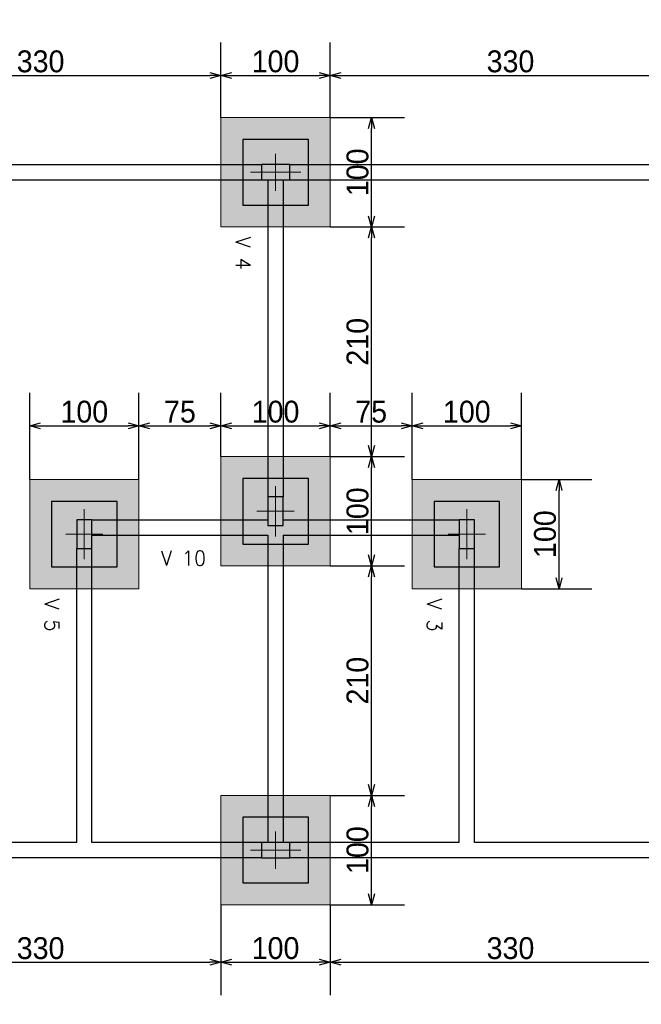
# Model space of a CAD drawing. Header units: millimetres. Extents: x -24 to 384, y -54 to 92.
# Tile 43 of 75: x 156.97 to 162.66, y 75.63 to 84.64. Entities that reach past the tile are written whole.
import ezdxf
from ezdxf.enums import TextEntityAlignment as Align

# ---------------------------------------------------------------- set-up
doc = ezdxf.new("R2010")
doc.units = ezdxf.units.MM
doc.layers.add('BL_CONTORNO', color=6, linetype='Continuous', lineweight=9)
doc.layers.add('PILAR_EIXOS', color=1, linetype='Continuous', lineweight=0)
doc.styles.add('CYPETXT', font='romans', dxfattribs={"height": 0.2})
doc.styles.add('GULIM', font='Gulim.ttf')
doc.dimstyles.new('GULIM-100', dxfattribs={"dimtxt": 0.2, "dimasz": 0.1, "dimexe": 0.3, "dimexo": 0, "dimgap": 0.025, "dimtad": 1, "dimdec": 1, "dimlfac": 100, "dimzin": 12, "dimdsep": 46, "dimtxsty": 'GULIM', "dimblk": 'OPEN30', "dimcen": 0, "dimclrd": 152, "dimclre": 152, "dimclrt": 152, "dimaunit": 1, "dimadec": 0, "dimazin": 0, "dimtfac": 1.875, "dimtdec": 1, "dimtmove": 2, "dimatfit": 3, "dimldrblk": 'OPEN30', "dimfxl": 0, "dimtolj": 1, "dimtzin": 12, "dimlwd": -1, "dimarcsym": 0})

# ---------------------------------------------------------------- blocks, each defined once
blk = doc.blocks.new('EIXOS_DO_PILAR')
at = {"layer": 'PILAR_EIXOS'}
for p, q in [((0, -0.5), (0, 0.5)), ((-0.5, 0), (0.5, 0))]:
    blk.add_line(p, q, dxfattribs=at)
blk = doc.blocks.new('_Open30')
at = {"color": 0, "linetype": 'ByBlock', "lineweight": -2}
for p, q in [((-1, 0.268), (0, 0)), ((0, 0), (-1, -0.268)), ((0, 0), (-1, 0))]:
    blk.add_line(p, q, dxfattribs=at)
blk = doc.blocks.new('*D213')
at = {"color": 152, "lineweight": -2, "transparency": 16777216}
for p, q in [((155.5122, 83.6816), (155.5122, 84.4277)), ((158.8122, 83.7416), (158.8122, 84.4277))]:
    blk.add_line(p, q, dxfattribs=at)
at = {"color": 152, "transparency": 16777216}
blk.add_line((155.6122, 84.1277), (158.7122, 84.1277), dxfattribs=at)
at = {"layer": 'Defpoints', "color": 0, "transparency": 16777216}
for p in [(158.8122, 84.1277), (155.5122, 83.6816), (158.8122, 83.7416)]:
    blk.add_point(p, dxfattribs=at)
at = {"color": 152, "transparency": 16777216, "xscale": 0.1, "yscale": 0.1, "zscale": 0.1, "rotation": 180}
blk.add_blockref('_Open30', (155.5122, 84.1277), dxfattribs=at)
at = {"color": 152, "transparency": 16777216, "xscale": 0.1, "yscale": 0.1, "zscale": 0.1}
blk.add_blockref('_Open30', (158.8122, 84.1277), dxfattribs=at)
at = {"color": 152, "transparency": 16777216, "insert": (157.1622, 84.2553), "char_height": 0.2, "attachment_point": 5, "style": 'GULIM'}
blk.add_mtext('\\A1;330', dxfattribs=at)
blk = doc.blocks.new('*D214')
at = {"color": 152, "lineweight": -2, "transparency": 16777216}
for p, q in [((158.8122, 83.7416), (158.8122, 84.4277)), ((159.8122, 83.7416), (159.8122, 84.4277))]:
    blk.add_line(p, q, dxfattribs=at)
at = {"color": 152, "transparency": 16777216}
blk.add_line((158.9122, 84.1277), (159.7122, 84.1277), dxfattribs=at)
at = {"layer": 'Defpoints', "color": 0, "transparency": 16777216}
for p in [(159.8122, 84.1277), (158.8122, 83.7416), (159.8122, 83.7416)]:
    blk.add_point(p, dxfattribs=at)
at = {"color": 152, "transparency": 16777216, "xscale": 0.1, "yscale": 0.1, "zscale": 0.1, "rotation": 180}
blk.add_blockref('_Open30', (158.8122, 84.1277), dxfattribs=at)
at = {"color": 152, "transparency": 16777216, "xscale": 0.1, "yscale": 0.1, "zscale": 0.1}
blk.add_blockref('_Open30', (159.8122, 84.1277), dxfattribs=at)
at = {"color": 152, "transparency": 16777216, "insert": (159.3122, 84.2555), "char_height": 0.2, "attachment_point": 5, "style": 'GULIM'}
blk.add_mtext('\\A1;100', dxfattribs=at)
blk = doc.blocks.new('*D215')
at = {"color": 152, "lineweight": -2, "transparency": 16777216}
for p, q in [((159.8122, 83.7416), (159.8122, 84.4277)), ((163.1122, 83.6816), (163.1122, 84.4277))]:
    blk.add_line(p, q, dxfattribs=at)
at = {"color": 152, "transparency": 16777216}
blk.add_line((159.9122, 84.1277), (163.0122, 84.1277), dxfattribs=at)
at = {"layer": 'Defpoints', "color": 0, "transparency": 16777216}
for p in [(163.1122, 84.1277), (159.8122, 83.7416), (163.1122, 83.6816)]:
    blk.add_point(p, dxfattribs=at)
at = {"color": 152, "transparency": 16777216, "xscale": 0.1, "yscale": 0.1, "zscale": 0.1, "rotation": 180}
blk.add_blockref('_Open30', (159.8122, 84.1277), dxfattribs=at)
at = {"color": 152, "transparency": 16777216, "xscale": 0.1, "yscale": 0.1, "zscale": 0.1}
blk.add_blockref('_Open30', (163.1122, 84.1277), dxfattribs=at)
at = {"color": 152, "transparency": 16777216, "insert": (161.4622, 84.2553), "char_height": 0.2, "attachment_point": 5, "style": 'GULIM'}
blk.add_mtext('\\A1;330', dxfattribs=at)
blk = doc.blocks.new('*D221')
at = {"color": 152, "lineweight": -2, "transparency": 16777216}
for p, q in [((137.3122, 83.6816), (137.3122, 85.1277)), ((181.5122, 83.6816), (181.5122, 85.1277))]:
    blk.add_line(p, q, dxfattribs=at)
at = {"color": 152, "transparency": 16777216}
blk.add_line((137.4122, 84.8277), (181.4122, 84.8277), dxfattribs=at)
at = {"layer": 'Defpoints', "color": 0, "transparency": 16777216}
for p in [(181.5122, 84.8277), (137.3122, 83.6816), (181.5122, 83.6816)]:
    blk.add_point(p, dxfattribs=at)
at = {"color": 152, "transparency": 16777216, "xscale": 0.1, "yscale": 0.1, "zscale": 0.1, "rotation": 180}
blk.add_blockref('_Open30', (137.3122, 84.8277), dxfattribs=at)
at = {"color": 152, "transparency": 16777216, "xscale": 0.1, "yscale": 0.1, "zscale": 0.1}
blk.add_blockref('_Open30', (181.5122, 84.8277), dxfattribs=at)
at = {"color": 152, "transparency": 16777216, "insert": (159.4122, 84.9554), "char_height": 0.2, "attachment_point": 5, "style": 'GULIM'}
blk.add_mtext('\\A1;4420', dxfattribs=at)
blk = doc.blocks.new('*D252')
at = {"color": 152, "lineweight": -2, "transparency": 16777216}
for p, q in [((157.0622, 80.4316), (157.0622, 81.2231)), ((158.0622, 80.4316), (158.0622, 81.2231))]:
    blk.add_line(p, q, dxfattribs=at)
at = {"color": 152, "transparency": 16777216}
blk.add_line((157.1622, 80.9231), (157.9622, 80.9231), dxfattribs=at)
at = {"layer": 'Defpoints', "color": 0, "transparency": 16777216}
for p in [(158.0622, 80.9231), (157.0622, 80.4316), (158.0622, 80.4316)]:
    blk.add_point(p, dxfattribs=at)
at = {"color": 152, "transparency": 16777216, "xscale": 0.1, "yscale": 0.1, "zscale": 0.1, "rotation": 180}
blk.add_blockref('_Open30', (157.0622, 80.9231), dxfattribs=at)
at = {"color": 152, "transparency": 16777216, "xscale": 0.1, "yscale": 0.1, "zscale": 0.1}
blk.add_blockref('_Open30', (158.0622, 80.9231), dxfattribs=at)
at = {"color": 152, "transparency": 16777216, "insert": (157.5622, 81.0509), "char_height": 0.2, "attachment_point": 5, "style": 'GULIM'}
blk.add_mtext('\\A1;100', dxfattribs=at)
blk = doc.blocks.new('*D253')
at = {"color": 152, "lineweight": -2, "transparency": 16777216}
for p, q in [((158.0622, 80.4316), (158.0622, 81.2231)), ((158.8122, 80.6416), (158.8122, 81.2231))]:
    blk.add_line(p, q, dxfattribs=at)
at = {"color": 152, "transparency": 16777216}
blk.add_line((158.1622, 80.9231), (158.7122, 80.9231), dxfattribs=at)
at = {"layer": 'Defpoints', "color": 0, "transparency": 16777216}
for p in [(158.8122, 80.9231), (158.8122, 80.6416), (158.0622, 80.4316)]:
    blk.add_point(p, dxfattribs=at)
at = {"color": 152, "transparency": 16777216, "xscale": 0.1, "yscale": 0.1, "zscale": 0.1, "rotation": 180}
blk.add_blockref('_Open30', (158.0622, 80.9231), dxfattribs=at)
at = {"color": 152, "transparency": 16777216, "xscale": 0.1, "yscale": 0.1, "zscale": 0.1}
blk.add_blockref('_Open30', (158.8122, 80.9231), dxfattribs=at)
at = {"color": 152, "transparency": 16777216, "insert": (158.4372, 81.0506), "char_height": 0.2, "attachment_point": 5, "style": 'GULIM'}
blk.add_mtext('\\A1;75', dxfattribs=at)
blk = doc.blocks.new('*D254')
at = {"color": 152, "lineweight": -2, "transparency": 16777216}
for p, q in [((158.8122, 80.6416), (158.8122, 81.2231)), ((159.8122, 80.6416), (159.8122, 81.2231))]:
    blk.add_line(p, q, dxfattribs=at)
at = {"color": 152, "transparency": 16777216}
blk.add_line((158.9122, 80.9231), (159.7122, 80.9231), dxfattribs=at)
at = {"layer": 'Defpoints', "color": 0, "transparency": 16777216}
for p in [(159.8122, 80.9231), (158.8122, 80.6416), (159.8122, 80.6416)]:
    blk.add_point(p, dxfattribs=at)
at = {"color": 152, "transparency": 16777216, "xscale": 0.1, "yscale": 0.1, "zscale": 0.1, "rotation": 180}
blk.add_blockref('_Open30', (158.8122, 80.9231), dxfattribs=at)
at = {"color": 152, "transparency": 16777216, "xscale": 0.1, "yscale": 0.1, "zscale": 0.1}
blk.add_blockref('_Open30', (159.8122, 80.9231), dxfattribs=at)
at = {"color": 152, "transparency": 16777216, "insert": (159.3122, 81.0509), "char_height": 0.2, "attachment_point": 5, "style": 'GULIM'}
blk.add_mtext('\\A1;100', dxfattribs=at)
blk = doc.blocks.new('*D255')
at = {"color": 152, "lineweight": -2, "transparency": 16777216}
for p, q in [((159.8122, 80.6416), (159.8122, 81.2231)), ((160.5622, 80.4316), (160.5622, 81.2231))]:
    blk.add_line(p, q, dxfattribs=at)
at = {"color": 152, "transparency": 16777216}
blk.add_line((159.9122, 80.9231), (160.4622, 80.9231), dxfattribs=at)
at = {"layer": 'Defpoints', "color": 0, "transparency": 16777216}
for p in [(160.5622, 80.9231), (159.8122, 80.6416), (160.5622, 80.4316)]:
    blk.add_point(p, dxfattribs=at)
at = {"color": 152, "transparency": 16777216, "xscale": 0.1, "yscale": 0.1, "zscale": 0.1, "rotation": 180}
blk.add_blockref('_Open30', (159.8122, 80.9231), dxfattribs=at)
at = {"color": 152, "transparency": 16777216, "xscale": 0.1, "yscale": 0.1, "zscale": 0.1}
blk.add_blockref('_Open30', (160.5622, 80.9231), dxfattribs=at)
at = {"color": 152, "transparency": 16777216, "insert": (160.1872, 81.0506), "char_height": 0.2, "attachment_point": 5, "style": 'GULIM'}
blk.add_mtext('\\A1;75', dxfattribs=at)
blk = doc.blocks.new('*D256')
at = {"color": 152, "lineweight": -2, "transparency": 16777216}
for p, q in [((160.5622, 80.4316), (160.5622, 81.2231)), ((161.5622, 80.4316), (161.5622, 81.2231))]:
    blk.add_line(p, q, dxfattribs=at)
at = {"color": 152, "transparency": 16777216}
blk.add_line((160.6622, 80.9231), (161.4622, 80.9231), dxfattribs=at)
at = {"layer": 'Defpoints', "color": 0, "transparency": 16777216}
for p in [(161.5622, 80.9231), (160.5622, 80.4316), (161.5622, 80.4316)]:
    blk.add_point(p, dxfattribs=at)
at = {"color": 152, "transparency": 16777216, "xscale": 0.1, "yscale": 0.1, "zscale": 0.1, "rotation": 180}
blk.add_blockref('_Open30', (160.5622, 80.9231), dxfattribs=at)
at = {"color": 152, "transparency": 16777216, "xscale": 0.1, "yscale": 0.1, "zscale": 0.1}
blk.add_blockref('_Open30', (161.5622, 80.9231), dxfattribs=at)
at = {"color": 152, "transparency": 16777216, "insert": (161.0622, 81.0509), "char_height": 0.2, "attachment_point": 5, "style": 'GULIM'}
blk.add_mtext('\\A1;100', dxfattribs=at)
blk = doc.blocks.new('*D257')
at = {"color": 152, "lineweight": -2, "transparency": 16777216}
for p, q in [((159.8122, 77.5416), (160.4908, 77.5416)), ((159.8122, 76.5416), (160.4908, 76.5416))]:
    blk.add_line(p, q, dxfattribs=at)
at = {"color": 152, "transparency": 16777216}
blk.add_line((160.1908, 76.6416), (160.1908, 77.4416), dxfattribs=at)
at = {"layer": 'Defpoints', "color": 0, "transparency": 16777216}
for p in [(159.8122, 77.5416), (160.1908, 77.5416), (159.8122, 76.5416)]:
    blk.add_point(p, dxfattribs=at)
at = {"color": 152, "transparency": 16777216, "xscale": 0.1, "yscale": 0.1, "zscale": 0.1}
for p, rotation in [((160.1908, 77.5416), 90), ((160.1908, 76.5416), 270)]:
    blk.add_blockref('_Open30', p, dxfattribs=dict(at, rotation=rotation))
at = {"color": 152, "transparency": 16777216, "insert": (160.063, 77.0416), "char_height": 0.2, "attachment_point": 5, "rotation": 90, "style": 'GULIM'}
blk.add_mtext('\\A1;100', dxfattribs=at)
blk = doc.blocks.new('*D258')
at = {"color": 152, "lineweight": -2, "transparency": 16777216}
for p, q in [((159.8122, 79.6416), (160.4908, 79.6416)), ((159.8122, 77.5416), (160.4908, 77.5416))]:
    blk.add_line(p, q, dxfattribs=at)
at = {"color": 152, "transparency": 16777216}
blk.add_line((160.1908, 77.6416), (160.1908, 79.5416), dxfattribs=at)
at = {"layer": 'Defpoints', "color": 0, "transparency": 16777216}
for p in [(159.8122, 79.6416), (160.1908, 79.6416), (159.8122, 77.5416)]:
    blk.add_point(p, dxfattribs=at)
at = {"color": 152, "transparency": 16777216, "xscale": 0.1, "yscale": 0.1, "zscale": 0.1}
for p, rotation in [((160.1908, 79.6416), 90), ((160.1908, 77.5416), 270)]:
    blk.add_blockref('_Open30', p, dxfattribs=dict(at, rotation=rotation))
at = {"color": 152, "transparency": 16777216, "insert": (160.063, 78.5916), "char_height": 0.2, "attachment_point": 5, "rotation": 90, "style": 'GULIM'}
blk.add_mtext('\\A1;210', dxfattribs=at)
blk = doc.blocks.new('*D259')
at = {"color": 152, "lineweight": -2, "transparency": 16777216}
for p, q in [((159.8122, 80.6416), (160.4908, 80.6416)), ((159.8122, 79.6416), (160.4908, 79.6416))]:
    blk.add_line(p, q, dxfattribs=at)
at = {"color": 152, "transparency": 16777216}
blk.add_line((160.1908, 79.7416), (160.1908, 80.5416), dxfattribs=at)
at = {"layer": 'Defpoints', "color": 0, "transparency": 16777216}
for p in [(159.8122, 80.6416), (160.1908, 80.6416), (159.8122, 79.6416)]:
    blk.add_point(p, dxfattribs=at)
at = {"color": 152, "transparency": 16777216, "xscale": 0.1, "yscale": 0.1, "zscale": 0.1}
for p, rotation in [((160.1908, 80.6416), 90), ((160.1908, 79.6416), 270)]:
    blk.add_blockref('_Open30', p, dxfattribs=dict(at, rotation=rotation))
at = {"color": 152, "transparency": 16777216, "insert": (160.063, 80.1416), "char_height": 0.2, "attachment_point": 5, "rotation": 90, "style": 'GULIM'}
blk.add_mtext('\\A1;100', dxfattribs=at)
blk = doc.blocks.new('*D260')
at = {"color": 152, "lineweight": -2, "transparency": 16777216}
for p, q in [((159.8122, 82.7416), (160.4908, 82.7416)), ((159.8122, 80.6416), (160.4908, 80.6416))]:
    blk.add_line(p, q, dxfattribs=at)
at = {"color": 152, "transparency": 16777216}
blk.add_line((160.1908, 80.7416), (160.1908, 82.6416), dxfattribs=at)
at = {"layer": 'Defpoints', "color": 0, "transparency": 16777216}
for p in [(159.8122, 82.7416), (160.1908, 82.7416), (159.8122, 80.6416)]:
    blk.add_point(p, dxfattribs=at)
at = {"color": 152, "transparency": 16777216, "xscale": 0.1, "yscale": 0.1, "zscale": 0.1}
for p, rotation in [((160.1908, 82.7416), 90), ((160.1908, 80.6416), 270)]:
    blk.add_blockref('_Open30', p, dxfattribs=dict(at, rotation=rotation))
at = {"color": 152, "transparency": 16777216, "insert": (160.063, 81.6916), "char_height": 0.2, "attachment_point": 5, "rotation": 90, "style": 'GULIM'}
blk.add_mtext('\\A1;210', dxfattribs=at)
blk = doc.blocks.new('*D261')
at = {"color": 152, "lineweight": -2, "transparency": 16777216}
for p, q in [((159.8122, 83.7416), (160.4908, 83.7416)), ((159.8122, 82.7416), (160.4908, 82.7416))]:
    blk.add_line(p, q, dxfattribs=at)
at = {"color": 152, "transparency": 16777216}
blk.add_line((160.1908, 82.8416), (160.1908, 83.6416), dxfattribs=at)
at = {"layer": 'Defpoints', "color": 0, "transparency": 16777216}
for p in [(159.8122, 83.7416), (160.1908, 83.7416), (159.8122, 82.7416)]:
    blk.add_point(p, dxfattribs=at)
at = {"color": 152, "transparency": 16777216, "xscale": 0.1, "yscale": 0.1, "zscale": 0.1}
for p, rotation in [((160.1908, 83.7416), 90), ((160.1908, 82.7416), 270)]:
    blk.add_blockref('_Open30', p, dxfattribs=dict(at, rotation=rotation))
at = {"color": 152, "transparency": 16777216, "insert": (160.063, 83.2416), "char_height": 0.2, "attachment_point": 5, "rotation": 90, "style": 'GULIM'}
blk.add_mtext('\\A1;100', dxfattribs=at)
blk = doc.blocks.new('*D267')
at = {"color": 152, "lineweight": -2, "transparency": 16777216}
for p, q in [((161.5622, 80.4316), (162.2065, 80.4316)), ((161.5622, 79.4316), (162.2065, 79.4316))]:
    blk.add_line(p, q, dxfattribs=at)
at = {"color": 152, "transparency": 16777216}
blk.add_line((161.9065, 79.5316), (161.9065, 80.3316), dxfattribs=at)
at = {"layer": 'Defpoints', "color": 0, "transparency": 16777216}
for p in [(161.5622, 80.4316), (161.9065, 80.4316), (161.5622, 79.4316)]:
    blk.add_point(p, dxfattribs=at)
at = {"color": 152, "transparency": 16777216, "xscale": 0.1, "yscale": 0.1, "zscale": 0.1}
for p, rotation in [((161.9065, 80.4316), 90), ((161.9065, 79.4316), 270)]:
    blk.add_blockref('_Open30', p, dxfattribs=dict(at, rotation=rotation))
at = {"color": 152, "transparency": 16777216, "insert": (161.7787, 79.9316), "char_height": 0.2, "attachment_point": 5, "rotation": 90, "style": 'GULIM'}
blk.add_mtext('\\A1;100', dxfattribs=at)
blk = doc.blocks.new('*D297')
at = {"color": 152, "lineweight": -2, "transparency": 16777216}
for p, q in [((155.5122, 76.6016), (155.5122, 75.716)), ((158.8122, 76.5416), (158.8122, 75.716))]:
    blk.add_line(p, q, dxfattribs=at)
at = {"color": 152, "transparency": 16777216}
blk.add_line((155.6122, 76.016), (158.7122, 76.016), dxfattribs=at)
at = {"layer": 'Defpoints', "color": 0, "transparency": 16777216}
for p in [(155.5122, 76.6016), (158.8122, 76.5416), (158.8122, 76.016)]:
    blk.add_point(p, dxfattribs=at)
at = {"color": 152, "transparency": 16777216, "xscale": 0.1, "yscale": 0.1, "zscale": 0.1, "rotation": 180}
blk.add_blockref('_Open30', (155.5122, 76.016), dxfattribs=at)
at = {"color": 152, "transparency": 16777216, "xscale": 0.1, "yscale": 0.1, "zscale": 0.1}
blk.add_blockref('_Open30', (158.8122, 76.016), dxfattribs=at)
at = {"color": 152, "transparency": 16777216, "insert": (157.1622, 76.1435), "char_height": 0.2, "attachment_point": 5, "style": 'GULIM'}
blk.add_mtext('\\A1;330', dxfattribs=at)
blk = doc.blocks.new('*D298')
at = {"color": 152, "lineweight": -2, "transparency": 16777216}
for p, q in [((158.8122, 76.5416), (158.8122, 75.716)), ((159.8122, 76.5416), (159.8122, 75.716))]:
    blk.add_line(p, q, dxfattribs=at)
at = {"color": 152, "transparency": 16777216}
blk.add_line((158.9122, 76.016), (159.7122, 76.016), dxfattribs=at)
at = {"layer": 'Defpoints', "color": 0, "transparency": 16777216}
for p in [(158.8122, 76.5416), (159.8122, 76.5416), (159.8122, 76.016)]:
    blk.add_point(p, dxfattribs=at)
at = {"color": 152, "transparency": 16777216, "xscale": 0.1, "yscale": 0.1, "zscale": 0.1, "rotation": 180}
blk.add_blockref('_Open30', (158.8122, 76.016), dxfattribs=at)
at = {"color": 152, "transparency": 16777216, "xscale": 0.1, "yscale": 0.1, "zscale": 0.1}
blk.add_blockref('_Open30', (159.8122, 76.016), dxfattribs=at)
at = {"color": 152, "transparency": 16777216, "insert": (159.3122, 76.1438), "char_height": 0.2, "attachment_point": 5, "style": 'GULIM'}
blk.add_mtext('\\A1;100', dxfattribs=at)
blk = doc.blocks.new('*D299')
at = {"color": 152, "lineweight": -2, "transparency": 16777216}
for p, q in [((163.1122, 76.6016), (163.1122, 75.716)), ((159.8122, 76.5416), (159.8122, 75.716))]:
    blk.add_line(p, q, dxfattribs=at)
at = {"color": 152, "transparency": 16777216}
blk.add_line((159.9122, 76.016), (163.0122, 76.016), dxfattribs=at)
at = {"layer": 'Defpoints', "color": 0, "transparency": 16777216}
for p in [(163.1122, 76.6016), (159.8122, 76.5416), (163.1122, 76.016)]:
    blk.add_point(p, dxfattribs=at)
at = {"color": 152, "transparency": 16777216, "xscale": 0.1, "yscale": 0.1, "zscale": 0.1, "rotation": 180}
blk.add_blockref('_Open30', (159.8122, 76.016), dxfattribs=at)
at = {"color": 152, "transparency": 16777216, "xscale": 0.1, "yscale": 0.1, "zscale": 0.1}
blk.add_blockref('_Open30', (163.1122, 76.016), dxfattribs=at)
at = {"color": 152, "transparency": 16777216, "insert": (161.4622, 76.1435), "char_height": 0.2, "attachment_point": 5, "style": 'GULIM'}
blk.add_mtext('\\A1;330', dxfattribs=at)

msp = doc.modelspace()

# ---------------------------------------------------------------- hatches: boundary and pattern name
h = msp.add_hatch(color=11)
h.dxf.hatch_style = 1
h.paths.add_polyline_path([(137.3122, 83.6816), (137.3122, 82.6816), (138.3122, 82.6816), (138.3122, 83.6816)])
h.paths.add_polyline_path([(137.5122, 83.4816), (137.5122, 82.8816), (138.1122, 82.8816), (138.1122, 83.4816)], flags=16)
h.paths.add_polyline_path([(141.6122, 83.7416), (141.6122, 82.7416), (142.6122, 82.7416), (142.6122, 83.7416)])
h.paths.add_polyline_path([(141.8122, 83.5416), (141.8122, 82.9416), (142.4122, 82.9416), (142.4122, 83.5416)], flags=16)
h.paths.add_polyline_path([(145.9122, 83.6816), (145.9122, 82.6816), (146.9122, 82.6816), (146.9122, 83.6816)])
h.paths.add_polyline_path([(146.1122, 83.4816), (146.1122, 82.8816), (146.7122, 82.8816), (146.7122, 83.4816)], flags=16)
h.paths.add_polyline_path([(150.2122, 83.7416), (150.2122, 82.7416), (151.2122, 82.7416), (151.2122, 83.7416)])
h.paths.add_polyline_path([(150.4122, 83.5416), (150.4122, 82.9416), (151.0122, 82.9416), (151.0122, 83.5416)], flags=16)
h.paths.add_polyline_path([(154.5122, 83.6816), (154.5122, 82.6816), (155.5122, 82.6816), (155.5122, 83.6816)])
h.paths.add_polyline_path([(154.7122, 83.4816), (154.7122, 82.8816), (155.3122, 82.8816), (155.3122, 83.4816)], flags=16)
h.paths.add_polyline_path([(158.8122, 83.7416), (158.8122, 82.7416), (159.8122, 82.7416), (159.8122, 83.7416)])
h.paths.add_polyline_path([(159.0122, 83.5416), (159.0122, 82.9416), (159.6122, 82.9416), (159.6122, 83.5416)], flags=16)
h.paths.add_polyline_path([(163.1122, 83.6816), (163.1122, 82.6816), (164.1122, 82.6816), (164.1122, 83.6816)])
h.paths.add_polyline_path([(163.3122, 83.4816), (163.3122, 82.8816), (163.9122, 82.8816), (163.9122, 83.4816)], flags=16)
h.paths.add_polyline_path([(167.4122, 83.7416), (167.4122, 82.7416), (168.4122, 82.7416), (168.4122, 83.7416)])
h.paths.add_polyline_path([(167.6122, 83.5416), (167.6122, 82.9416), (168.2122, 82.9416), (168.2122, 83.5416)], flags=16)
h.paths.add_polyline_path([(171.6872, 82.9316), (172.9372, 82.9316), (172.9372, 83.4316), (171.6872, 83.4316)], flags=16)
h.paths.add_polyline_path([(171.4872, 82.7316), (173.1372, 82.7316), (173.1372, 83.6316), (171.4872, 83.6316)])
h.paths.add_polyline_path([(176.2122, 83.7416), (176.2122, 82.7416), (177.2122, 82.7416), (177.2122, 83.7416)])
h.paths.add_polyline_path([(176.4122, 83.5416), (176.4122, 82.9416), (177.0122, 82.9416), (177.0122, 83.5416)], flags=16)
h.paths.add_polyline_path([(180.5122, 83.6816), (180.5122, 82.6816), (181.5122, 82.6816), (181.5122, 83.6816)])
h.paths.add_polyline_path([(180.7122, 83.4816), (180.7122, 82.8816), (181.3122, 82.8816), (181.3122, 83.4816)], flags=16)
h.paths.add_polyline_path([(180.5122, 80.6416), (180.5122, 79.6416), (181.5122, 79.6416), (181.5122, 80.6416)])
h.paths.add_polyline_path([(180.7122, 80.4416), (180.7122, 79.8416), (181.3122, 79.8416), (181.3122, 80.4416)], flags=16)
h.paths.add_polyline_path([(180.5122, 77.6016), (180.5122, 76.6016), (181.5122, 76.6016), (181.5122, 77.6016)])
h.paths.add_polyline_path([(180.7122, 77.4016), (180.7122, 76.8016), (181.3122, 76.8016), (181.3122, 77.4016)], flags=16)
h.paths.add_polyline_path([(177.4122, 77.5416), (177.4122, 76.5416), (178.4122, 76.5416), (178.4122, 77.5416)])
h.paths.add_polyline_path([(177.6122, 77.3416), (177.6122, 76.7416), (178.2122, 76.7416), (178.2122, 77.3416)], flags=16)
h.paths.add_polyline_path([(180.5122, 73.2416), (180.5122, 72.2416), (181.5122, 72.2416), (181.5122, 73.2416)])
h.paths.add_polyline_path([(180.7122, 73.0416), (180.7122, 72.4416), (181.3122, 72.4416), (181.3122, 73.0416)], flags=16)
h.paths.add_polyline_path([(180.5122, 68.9416), (180.5122, 67.9416), (181.5122, 67.9416), (181.5122, 68.9416)])
h.paths.add_polyline_path([(177.4122, 68.9416), (177.4122, 67.9416), (178.4122, 67.9416), (178.4122, 68.9416)])
h.paths.add_polyline_path([(180.7122, 68.7416), (180.7122, 68.1416), (181.3122, 68.1416), (181.3122, 68.7416)], flags=16)
h.paths.add_polyline_path([(177.6122, 68.7416), (177.6122, 68.1416), (178.2122, 68.1416), (178.2122, 68.7416)], flags=16)
h.paths.add_polyline_path([(180.5122, 64.7016), (180.5122, 63.7016), (181.5122, 63.7016), (181.5122, 64.7016)])
h.paths.add_polyline_path([(180.7122, 64.5016), (180.7122, 63.9016), (181.3122, 63.9016), (181.3122, 64.5016)], flags=16)
h.paths.add_polyline_path([(177.4122, 60.3416), (177.4122, 59.3416), (178.4122, 59.3416), (178.4122, 60.3416)])
h.paths.add_polyline_path([(180.5122, 60.4016), (180.5122, 59.4016), (181.5122, 59.4016), (181.5122, 60.4016)])
h.paths.add_polyline_path([(177.6122, 60.1416), (177.6122, 59.5416), (178.2122, 59.5416), (178.2122, 60.1416)], flags=16)
h.paths.add_polyline_path([(180.7122, 60.2016), (180.7122, 59.6016), (181.3122, 59.6016), (181.3122, 60.2016)], flags=16)
h.paths.add_polyline_path([(171.9122, 60.4016), (171.9122, 59.4016), (172.9122, 59.4016), (172.9122, 60.4016)])
h.paths.add_polyline_path([(174.3722, 60.3416), (174.3722, 59.3416), (175.3722, 59.3416), (175.3722, 60.3416)])
h.paths.add_polyline_path([(172.1122, 60.2016), (172.1122, 59.6016), (172.7122, 59.6016), (172.7122, 60.2016)], flags=16)
h.paths.add_polyline_path([(174.5722, 60.1416), (174.5722, 59.5416), (175.1722, 59.5416), (175.1722, 60.1416)], flags=16)
h.paths.add_polyline_path([(174.3122, 64.7016), (174.3122, 63.7016), (175.3122, 63.7016), (175.3122, 64.7016)])
h.paths.add_polyline_path([(171.9122, 64.7016), (171.9122, 63.7016), (172.9122, 63.7016), (172.9122, 64.7016)])
h.paths.add_polyline_path([(174.5122, 64.5016), (174.5122, 63.9016), (175.1122, 63.9016), (175.1122, 64.5016)], flags=16)
h.paths.add_polyline_path([(172.1122, 64.5016), (172.1122, 63.9016), (172.7122, 63.9016), (172.7122, 64.5016)], flags=16)
h.paths.add_polyline_path([(171.9122, 68.9416), (171.9122, 67.9416), (172.9122, 67.9416), (172.9122, 68.9416)])
h.paths.add_polyline_path([(174.3722, 68.9416), (174.3722, 67.9416), (175.3722, 67.9416), (175.3722, 68.9416)])
h.paths.add_polyline_path([(174.5722, 68.7416), (174.5722, 68.1416), (175.1722, 68.1416), (175.1722, 68.7416)], flags=16)
h.paths.add_polyline_path([(172.1122, 68.7416), (172.1122, 68.1416), (172.7122, 68.1416), (172.7122, 68.7416)], flags=16)
h.paths.add_polyline_path([(174.3122, 73.2416), (174.3122, 72.2416), (175.3122, 72.2416), (175.3122, 73.2416)])
h.paths.add_polyline_path([(171.9122, 73.2416), (171.9122, 72.2416), (172.9122, 72.2416), (172.9122, 73.2416)])
h.paths.add_polyline_path([(174.5122, 73.0416), (174.5122, 72.4416), (175.1122, 72.4416), (175.1122, 73.0416)], flags=16)
h.paths.add_polyline_path([(172.1122, 73.0416), (172.1122, 72.4416), (172.7122, 72.4416), (172.7122, 73.0416)], flags=16)
h.paths.add_polyline_path([(171.6522, 75.1416), (171.6522, 74.1416), (172.6522, 74.1416), (172.6522, 75.1416)])
h.paths.add_polyline_path([(171.8522, 74.9416), (171.8522, 74.3416), (172.4522, 74.3416), (172.4522, 74.9416)], flags=16)
h.paths.add_polyline_path([(171.6872, 76.8516), (172.9372, 76.8516), (172.9372, 77.3516), (171.6872, 77.3516)], flags=16)
h.paths.add_polyline_path([(171.4872, 76.6516), (173.1372, 76.6516), (173.1372, 77.5516), (171.4872, 77.5516)])
h.paths.add_polyline_path([(174.3722, 77.5416), (174.3722, 76.5416), (175.3722, 76.5416), (175.3722, 77.5416)])
h.paths.add_polyline_path([(174.5722, 77.3416), (174.5722, 76.7416), (175.1722, 76.7416), (175.1722, 77.3416)], flags=16)
h.paths.add_polyline_path([(171.4872, 79.6916), (173.1372, 79.6916), (173.1372, 80.5916), (171.4872, 80.5916)])
h.paths.add_polyline_path([(171.6872, 79.8916), (172.9372, 79.8916), (172.9372, 80.3916), (171.6872, 80.3916)], flags=16)
h.paths.add_polyline_path([(167.4122, 77.5416), (167.4122, 76.5416), (168.4122, 76.5416), (168.4122, 77.5416)])
h.paths.add_polyline_path([(167.6122, 77.3416), (167.6122, 76.7416), (168.2122, 76.7416), (168.2122, 77.3416)], flags=16)
h.paths.add_polyline_path([(163.1122, 77.6016), (163.1122, 76.6016), (164.1122, 76.6016), (164.1122, 77.6016)])
h.paths.add_polyline_path([(163.3122, 77.4016), (163.3122, 76.8016), (163.9122, 76.8016), (163.9122, 77.4016)], flags=16)
h.paths.add_polyline_path([(163.1122, 75.1416), (163.1122, 74.1416), (164.1122, 74.1416), (164.1122, 75.1416)])
h.paths.add_polyline_path([(163.3122, 74.9416), (163.3122, 74.3416), (163.9122, 74.3416), (163.9122, 74.9416)], flags=16)
h.paths.add_polyline_path([(167.4122, 75.1416), (167.4122, 74.1416), (168.4122, 74.1416), (168.4122, 75.1416)])
h.paths.add_polyline_path([(167.6122, 74.9416), (167.6122, 74.3416), (168.2122, 74.3416), (168.2122, 74.9416)], flags=16)
h.paths.add_polyline_path([(163.1122, 80.6416), (163.1122, 79.6416), (164.1122, 79.6416), (164.1122, 80.6416)])
h.paths.add_polyline_path([(163.3122, 80.4416), (163.3122, 79.8416), (163.9122, 79.8416), (163.9122, 80.4416)], flags=16)
h.paths.add_polyline_path([(160.5622, 80.4316), (160.5622, 79.4316), (161.5622, 79.4316), (161.5622, 80.4316)])
h.paths.add_polyline_path([(160.7622, 80.2316), (160.7622, 79.6316), (161.3622, 79.6316), (161.3622, 80.2316)], flags=16)
h.paths.add_polyline_path([(158.8122, 80.6416), (158.8122, 79.6416), (159.8122, 79.6416), (159.8122, 80.6416)])
h.paths.add_polyline_path([(159.0122, 80.4416), (159.0122, 79.8416), (159.6122, 79.8416), (159.6122, 80.4416)], flags=16)
h.paths.add_polyline_path([(157.0622, 80.4316), (157.0622, 79.4316), (158.0622, 79.4316), (158.0622, 80.4316)])
h.paths.add_polyline_path([(157.2622, 80.2316), (157.2622, 79.6316), (157.8622, 79.6316), (157.8622, 80.2316)], flags=16)
h.paths.add_polyline_path([(158.8122, 77.5416), (158.8122, 76.5416), (159.8122, 76.5416), (159.8122, 77.5416)])
h.paths.add_polyline_path([(159.0122, 77.3416), (159.0122, 76.7416), (159.6122, 76.7416), (159.6122, 77.3416)], flags=16)
h.paths.add_polyline_path([(158.8122, 75.1416), (158.8122, 74.1416), (159.8122, 74.1416), (159.8122, 75.1416)])
h.paths.add_polyline_path([(159.0122, 74.9416), (159.0122, 74.3416), (159.6122, 74.3416), (159.6122, 74.9416)], flags=16)
h.paths.add_polyline_path([(154.5122, 75.1416), (154.5122, 74.1416), (155.5122, 74.1416), (155.5122, 75.1416)])
h.paths.add_polyline_path([(154.7122, 74.9416), (154.7122, 74.3416), (155.3122, 74.3416), (155.3122, 74.9416)], flags=16)
h.paths.add_polyline_path([(154.5122, 77.6016), (154.5122, 76.6016), (155.5122, 76.6016), (155.5122, 77.6016)])
h.paths.add_polyline_path([(154.7122, 77.4016), (154.7122, 76.8016), (155.3122, 76.8016), (155.3122, 77.4016)], flags=16)
h.paths.add_polyline_path([(154.5122, 80.6416), (154.5122, 79.6416), (155.5122, 79.6416), (155.5122, 80.6416)])
h.paths.add_polyline_path([(154.7122, 80.4416), (154.7122, 79.8416), (155.3122, 79.8416), (155.3122, 80.4416)], flags=16)
h.paths.add_polyline_path([(150.2122, 77.5416), (150.2122, 76.5416), (151.2122, 76.5416), (151.2122, 77.5416)])
h.paths.add_polyline_path([(150.4122, 77.3416), (150.4122, 76.7416), (151.0122, 76.7416), (151.0122, 77.3416)], flags=16)
h.paths.add_polyline_path([(150.2122, 75.1416), (150.2122, 74.1416), (151.2122, 74.1416), (151.2122, 75.1416)])
h.paths.add_polyline_path([(150.4122, 74.9416), (150.4122, 74.3416), (151.0122, 74.3416), (151.0122, 74.9416)], flags=16)
h.paths.add_polyline_path([(145.9122, 75.1416), (145.9122, 74.1416), (146.9122, 74.1416), (146.9122, 75.1416)])
h.paths.add_polyline_path([(146.1122, 74.9416), (146.1122, 74.3416), (146.7122, 74.3416), (146.7122, 74.9416)], flags=16)
h.paths.add_polyline_path([(145.9122, 77.6016), (145.9122, 76.6016), (146.9122, 76.6016), (146.9122, 77.6016)])
h.paths.add_polyline_path([(146.1122, 77.4016), (146.1122, 76.8016), (146.7122, 76.8016), (146.7122, 77.4016)], flags=16)
h.paths.add_polyline_path([(145.9122, 80.6416), (145.9122, 79.6416), (146.9122, 79.6416), (146.9122, 80.6416)])
h.paths.add_polyline_path([(146.1122, 80.4416), (146.1122, 79.8416), (146.7122, 79.8416), (146.7122, 80.4416)], flags=16)
h.paths.add_polyline_path([(141.6122, 77.5416), (141.6122, 76.5416), (142.6122, 76.5416), (142.6122, 77.5416)])
h.paths.add_polyline_path([(141.8122, 77.3416), (141.8122, 76.7416), (142.4122, 76.7416), (142.4122, 77.3416)], flags=16)
h.paths.add_polyline_path([(141.6122, 75.1416), (141.6122, 74.1416), (142.6122, 74.1416), (142.6122, 75.1416)])
h.paths.add_polyline_path([(141.8122, 74.9416), (141.8122, 74.3416), (142.4122, 74.3416), (142.4122, 74.9416)], flags=16)
h.paths.add_polyline_path([(137.3722, 75.1416), (137.3722, 74.1416), (138.3722, 74.1416), (138.3722, 75.1416)])
h.paths.add_polyline_path([(137.5722, 74.9416), (137.5722, 74.3416), (138.1722, 74.3416), (138.1722, 74.9416)], flags=16)
h.paths.add_polyline_path([(137.3122, 77.6016), (137.3122, 76.6016), (138.3122, 76.6016), (138.3122, 77.6016)])
h.paths.add_polyline_path([(137.5122, 77.4016), (137.5122, 76.8016), (138.1122, 76.8016), (138.1122, 77.4016)], flags=16)
h.paths.add_polyline_path([(137.3122, 80.6416), (137.3122, 79.6416), (138.3122, 79.6416), (138.3122, 80.6416)])
h.paths.add_polyline_path([(137.5122, 80.4416), (137.5122, 79.8416), (138.1122, 79.8416), (138.1122, 80.4416)], flags=16)
h = msp.add_hatch(color=254)
h.dxf.hatch_style = 1
h.paths.add_polyline_path([(180.7122, 60.2016), (180.7122, 59.6016), (181.3122, 59.6016), (181.3122, 60.2016)])
h.paths.add_polyline_path([(177.6122, 60.1416), (177.6122, 59.5416), (178.2122, 59.5416), (178.2122, 60.1416)])
h.paths.add_polyline_path([(174.5722, 60.1416), (174.5722, 59.5416), (175.1722, 59.5416), (175.1722, 60.1416)])
h.paths.add_polyline_path([(172.1122, 60.2016), (172.1122, 59.6016), (172.7122, 59.6016), (172.7122, 60.2016)])
h.paths.add_polyline_path([(172.1122, 64.5016), (172.1122, 63.9016), (172.7122, 63.9016), (172.7122, 64.5016)])
h.paths.add_polyline_path([(174.5122, 64.5016), (174.5122, 63.9016), (175.1122, 63.9016), (175.1122, 64.5016)])
h.paths.add_polyline_path([(180.7122, 64.5016), (180.7122, 63.9016), (181.3122, 63.9016), (181.3122, 64.5016)])
h.paths.add_polyline_path([(180.7122, 68.7416), (180.7122, 68.1416), (181.3122, 68.1416), (181.3122, 68.7416)])
h.paths.add_polyline_path([(177.6122, 68.7416), (177.6122, 68.1416), (178.2122, 68.1416), (178.2122, 68.7416)])
h.paths.add_polyline_path([(174.5722, 68.7416), (174.5722, 68.1416), (175.1722, 68.1416), (175.1722, 68.7416)])
h.paths.add_polyline_path([(172.1122, 68.7416), (172.1122, 68.1416), (172.7122, 68.1416), (172.7122, 68.7416)])
h.paths.add_polyline_path([(172.1122, 73.0416), (172.1122, 72.4416), (172.7122, 72.4416), (172.7122, 73.0416)])
h.paths.add_polyline_path([(174.5122, 73.0416), (174.5122, 72.4416), (175.1122, 72.4416), (175.1122, 73.0416)])
h.paths.add_polyline_path([(180.7122, 73.0416), (180.7122, 72.4416), (181.3122, 72.4416), (181.3122, 73.0416)])
h.paths.add_polyline_path([(180.7122, 77.4016), (180.7122, 76.8016), (181.3122, 76.8016), (181.3122, 77.4016)])
h.paths.add_polyline_path([(177.6122, 77.3416), (177.6122, 76.7416), (178.2122, 76.7416), (178.2122, 77.3416)])
h.paths.add_polyline_path([(171.6872, 76.8516), (172.9372, 76.8516), (172.9372, 77.3516), (171.6872, 77.3516)])
h.paths.add_polyline_path([(174.5722, 77.3416), (174.5722, 76.7416), (175.1722, 76.7416), (175.1722, 77.3416)])
h.paths.add_polyline_path([(171.6872, 79.8916), (172.9372, 79.8916), (172.9372, 80.3916), (171.6872, 80.3916)])
h.paths.add_polyline_path([(171.6872, 82.9316), (172.9372, 82.9316), (172.9372, 83.4316), (171.6872, 83.4316)])
h.paths.add_polyline_path([(176.4122, 83.5416), (176.4122, 82.9416), (177.0122, 82.9416), (177.0122, 83.5416)])
h.paths.add_polyline_path([(180.7122, 83.4816), (180.7122, 82.8816), (181.3122, 82.8816), (181.3122, 83.4816)])
h.paths.add_polyline_path([(180.7122, 80.4416), (180.7122, 79.8416), (181.3122, 79.8416), (181.3122, 80.4416)])
h.paths.add_polyline_path([(171.8522, 74.9416), (171.8522, 74.3416), (172.4522, 74.3416), (172.4522, 74.9416)])
h.paths.add_polyline_path([(167.6122, 74.9416), (167.6122, 74.3416), (168.2122, 74.3416), (168.2122, 74.9416)])
h.paths.add_polyline_path([(163.3122, 74.9416), (163.3122, 74.3416), (163.9122, 74.3416), (163.9122, 74.9416)])
h.paths.add_polyline_path([(159.0122, 74.9416), (159.0122, 74.3416), (159.6122, 74.3416), (159.6122, 74.9416)])
h.paths.add_polyline_path([(157.2622, 80.2316), (157.2622, 79.6316), (157.8622, 79.6316), (157.8622, 80.2316)])
h.paths.add_polyline_path([(159.0122, 80.4416), (159.0122, 79.8416), (159.6122, 79.8416), (159.6122, 80.4416)])
h.paths.add_polyline_path([(160.7622, 80.2316), (160.7622, 79.6316), (161.3622, 79.6316), (161.3622, 80.2316)])
h.paths.add_polyline_path([(159.0122, 77.3416), (159.0122, 76.7416), (159.6122, 76.7416), (159.6122, 77.3416)])
h.paths.add_polyline_path([(159.0122, 83.5416), (159.0122, 82.9416), (159.6122, 82.9416), (159.6122, 83.5416)])
h.paths.add_polyline_path([(167.6122, 77.3416), (167.6122, 76.7416), (168.2122, 76.7416), (168.2122, 77.3416)])
h.paths.add_polyline_path([(167.6122, 83.5416), (167.6122, 82.9416), (168.2122, 82.9416), (168.2122, 83.5416)])
h.paths.add_polyline_path([(163.3122, 83.4816), (163.3122, 82.8816), (163.9122, 82.8816), (163.9122, 83.4816)])
h.paths.add_polyline_path([(163.3122, 80.4416), (163.3122, 79.8416), (163.9122, 79.8416), (163.9122, 80.4416)])
h.paths.add_polyline_path([(163.3122, 77.4016), (163.3122, 76.8016), (163.9122, 76.8016), (163.9122, 77.4016)])
h.paths.add_polyline_path([(154.7122, 74.9416), (154.7122, 74.3416), (155.3122, 74.3416), (155.3122, 74.9416)])
h.paths.add_polyline_path([(154.7122, 77.4016), (154.7122, 76.8016), (155.3122, 76.8016), (155.3122, 77.4016)])
h.paths.add_polyline_path([(154.7122, 80.4416), (154.7122, 79.8416), (155.3122, 79.8416), (155.3122, 80.4416)])
h.paths.add_polyline_path([(154.7122, 83.4816), (154.7122, 82.8816), (155.3122, 82.8816), (155.3122, 83.4816)])
h.paths.add_polyline_path([(150.4122, 83.5416), (150.4122, 82.9416), (151.0122, 82.9416), (151.0122, 83.5416)])
h.paths.add_polyline_path([(150.4122, 77.3416), (150.4122, 76.7416), (151.0122, 76.7416), (151.0122, 77.3416)])
h.paths.add_polyline_path([(150.4122, 74.9416), (150.4122, 74.3416), (151.0122, 74.3416), (151.0122, 74.9416)])
h.paths.add_polyline_path([(146.1122, 74.9416), (146.1122, 74.3416), (146.7122, 74.3416), (146.7122, 74.9416)])
h.paths.add_polyline_path([(141.8122, 74.9416), (141.8122, 74.3416), (142.4122, 74.3416), (142.4122, 74.9416)])
h.paths.add_polyline_path([(141.8122, 77.3416), (141.8122, 76.7416), (142.4122, 76.7416), (142.4122, 77.3416)])
h.paths.add_polyline_path([(146.1122, 77.4016), (146.1122, 76.8016), (146.7122, 76.8016), (146.7122, 77.4016)])
h.paths.add_polyline_path([(146.1122, 80.4416), (146.1122, 79.8416), (146.7122, 79.8416), (146.7122, 80.4416)])
h.paths.add_polyline_path([(146.1122, 83.4816), (146.1122, 82.8816), (146.7122, 82.8816), (146.7122, 83.4816)])
h.paths.add_polyline_path([(141.8122, 83.5416), (141.8122, 82.9416), (142.4122, 82.9416), (142.4122, 83.5416)])
h.paths.add_polyline_path([(137.5122, 83.4816), (137.5122, 82.8816), (138.1122, 82.8816), (138.1122, 83.4816)])
h.paths.add_polyline_path([(137.5122, 80.4416), (137.5122, 79.8416), (138.1122, 79.8416), (138.1122, 80.4416)])
h.paths.add_polyline_path([(137.5122, 77.4016), (137.5122, 76.8016), (138.1122, 76.8016), (138.1122, 77.4016)])
h.paths.add_polyline_path([(137.5722, 74.9416), (137.5722, 74.3416), (138.1722, 74.3416), (138.1722, 74.9416)])

# ---------------------------------------------------------------- linework, layer by layer
at = {"color": 1}
for p, q in [((155.0822, 83.3116), (159.1822, 83.3116)), ((159.4422, 83.3116), (163.5422, 83.3116)), ((155.0822, 83.1716), (159.1822, 83.1716)), ((159.2422, 83.1716), (159.2422, 80.2716)), ((159.3822, 83.1716), (159.3822, 80.2716)), ((159.4422, 83.1716), (163.5422, 83.1716)), ((157.6322, 80.0616), (159.2422, 80.0616)), ((159.3822, 80.0616), (160.9922, 80.0616)), ((157.6322, 79.9216), (159.2422, 79.9216)), ((159.2422, 79.9216), (159.2422, 77.1116)), ((159.3822, 79.9216), (160.9922, 79.9216)), ((159.3822, 79.9216), (159.3822, 77.1116)), ((157.4922, 77.1116), (157.4922, 79.8016)), ((157.6322, 77.1116), (157.6322, 79.8016)), ((160.9922, 77.1116), (160.9922, 79.8016)), ((161.1322, 77.1116), (161.1322, 79.8016)), ((157.4922, 77.1116), (155.0822, 77.1116)), ((159.1822, 77.1116), (157.6322, 77.1116)), ((160.9922, 77.1116), (159.4422, 77.1116)), ((163.5422, 77.1116), (161.1322, 77.1116)), ((159.1822, 76.9716), (155.0822, 76.9716)), ((163.5422, 76.9716), (159.4422, 76.9716))]:
    msp.add_line(p, q, dxfattribs=at)
at = {"color": 3}
for points in [[(159.0122, 83.5416), (159.0122, 82.9416), (159.6122, 82.9416), (159.6122, 83.5416), (159.0122, 83.5416)], [(159.0122, 80.4416), (159.0122, 79.8416), (159.6122, 79.8416), (159.6122, 80.4416), (159.0122, 80.4416)], [(157.2622, 80.2316), (157.2622, 79.6316), (157.8622, 79.6316), (157.8622, 80.2316), (157.2622, 80.2316)], [(160.7622, 80.2316), (160.7622, 79.6316), (161.3622, 79.6316), (161.3622, 80.2316), (160.7622, 80.2316)], [(159.0122, 77.3416), (159.0122, 76.7416), (159.6122, 76.7416), (159.6122, 77.3416), (159.0122, 77.3416)]]:
    msp.add_lwpolyline(points, close=True, dxfattribs=at)
at = {"color": 1}
for points in [[(159.1822, 83.3116), (159.1822, 83.1716), (159.4422, 83.1716), (159.4422, 83.3116), (159.1822, 83.3116)], [(159.1822, 83.3116), (159.1822, 83.1716), (159.4422, 83.1716), (159.4422, 83.3116), (159.1822, 83.3116)], [(159.2422, 80.2716), (159.2422, 80.0116), (159.3822, 80.0116), (159.3822, 80.2716), (159.2422, 80.2716)], [(159.2422, 80.2716), (159.2422, 80.0116), (159.3822, 80.0116), (159.3822, 80.2716), (159.2422, 80.2716)], [(157.4922, 80.0616), (157.4922, 79.8016), (157.6322, 79.8016), (157.6322, 80.0616), (157.4922, 80.0616)], [(157.4922, 80.0616), (157.4922, 79.8016), (157.6322, 79.8016), (157.6322, 80.0616), (157.4922, 80.0616)], [(160.9922, 80.0616), (160.9922, 79.8016), (161.1322, 79.8016), (161.1322, 80.0616), (160.9922, 80.0616)], [(160.9922, 80.0616), (160.9922, 79.8016), (161.1322, 79.8016), (161.1322, 80.0616), (160.9922, 80.0616)], [(159.1822, 77.1116), (159.1822, 76.9716), (159.4422, 76.9716), (159.4422, 77.1116), (159.1822, 77.1116)], [(159.1822, 77.1116), (159.1822, 76.9716), (159.4422, 76.9716), (159.4422, 77.1116), (159.1822, 77.1116)]]:
    msp.add_lwpolyline(points, close=True, dxfattribs=at)
at = {"layer": 'BL_CONTORNO', "color": 2}
for points in [[(158.8122, 83.7416), (158.8122, 82.7416), (159.8122, 82.7416), (159.8122, 83.7416)], [(158.8122, 80.6416), (158.8122, 79.6416), (159.8122, 79.6416), (159.8122, 80.6416)], [(157.0622, 80.4316), (157.0622, 79.4316), (158.0622, 79.4316), (158.0622, 80.4316)], [(160.5622, 80.4316), (160.5622, 79.4316), (161.5622, 79.4316), (161.5622, 80.4316)], [(158.8122, 77.5416), (158.8122, 76.5416), (159.8122, 76.5416), (159.8122, 77.5416)]]:
    msp.add_lwpolyline(points, close=True, dxfattribs=at)

# ---------------------------------------------------------------- block references
at = {"color": 1, "rotation": 270}
for p, xscale, yscale in [((159.3122, 83.2416), 0.34, 0.46), ((159.3122, 80.1416), 0.46, 0.34), ((157.5622, 79.9316), 0.46, 0.34), ((161.0622, 79.9316), 0.46, 0.34), ((159.3122, 77.0416), 0.34, 0.46)]:
    msp.add_blockref('EIXOS_DO_PILAR', p, dxfattribs=dict(at, xscale=xscale, yscale=yscale))

# ---------------------------------------------------------------- texts
at = {"color": 1, "style": 'CYPETXT'}
for s, width, p, p2 in [('V 4', 0.834474, (158.9497, 82.6515), (158.9497, 82.3495)), ('V 5', 0.849375, (157.1997, 79.3415), (157.1997, 79.0395)), ('V 3', 0.849375, (160.6997, 79.3415), (160.6997, 79.0395))]:
    msp.add_text(s, height=0.13333, rotation=270, dxfattribs=dict(at, width=width)).set_placement(p, p2, align=Align.FIT)
at = {"color": 1, "style": 'CYPETXT', "width": 0.857961}
msp.add_text('V 10', height=0.13333, dxfattribs=at).set_placement((158.2629, 79.6451), (158.6769, 79.6451), align=Align.FIT)

# ---------------------------------------------------------------- dimensions: what is measured, and where the dimension line sits
for base, p1, p2, picture, middle in [((181.5122, 84.8277), (137.3122, 83.6816), (181.5122, 83.6816), '*D221', (159.4122, 84.9554)), ((158.8122, 84.1277), (155.5122, 83.6816), (158.8122, 83.7416), '*D213', (157.1622, 84.2553)), ((159.8122, 84.1277), (158.8122, 83.7416), (159.8122, 83.7416), '*D214', (159.3122, 84.2555)), ((163.1122, 84.1277), (159.8122, 83.7416), (163.1122, 83.6816), '*D215', (161.4622, 84.2553)), ((158.0622, 80.9231), (157.0622, 80.4316), (158.0622, 80.4316), '*D252', (157.5622, 81.0509)), ((158.8122, 80.9231), (158.0622, 80.4316), (158.8122, 80.6416), '*D253', (158.4372, 81.0506)), ((159.8122, 80.9231), (158.8122, 80.6416), (159.8122, 80.6416), '*D254', (159.3122, 81.0509)), ((160.5622, 80.9231), (159.8122, 80.6416), (160.5622, 80.4316), '*D255', (160.1872, 81.0506)), ((161.5622, 80.9231), (160.5622, 80.4316), (161.5622, 80.4316), '*D256', (161.0622, 81.0509)), ((158.8122, 76.016), (155.5122, 76.6016), (158.8122, 76.5416), '*D297', (157.1622, 76.1435)), ((163.1122, 76.016), (159.8122, 76.5416), (163.1122, 76.6016), '*D299', (161.4622, 76.1435)), ((159.8122, 76.016), (158.8122, 76.5416), (159.8122, 76.5416), '*D298', (159.3122, 76.1438))]:
    dim = msp.add_linear_dim(base=base, p1=p1, p2=p2, dimstyle='GULIM-100')
    dim.commit()
    dim.dimension.update_dxf_attribs({"geometry": picture, "text_midpoint": middle})
for base, p1, p2, picture, middle in [((160.1908, 83.7416), (159.8122, 82.7416), (159.8122, 83.7416), '*D261', (160.063, 83.2416)), ((160.1908, 82.7416), (159.8122, 80.6416), (159.8122, 82.7416), '*D260', (160.063, 81.6916)), ((160.1908, 80.6416), (159.8122, 79.6416), (159.8122, 80.6416), '*D259', (160.063, 80.1416)), ((161.9065, 80.4316), (161.5622, 79.4316), (161.5622, 80.4316), '*D267', (161.7787, 79.9316)), ((160.1908, 79.6416), (159.8122, 77.5416), (159.8122, 79.6416), '*D258', (160.063, 78.5916)), ((160.1908, 77.5416), (159.8122, 76.5416), (159.8122, 77.5416), '*D257', (160.063, 77.0416))]:
    dim = msp.add_linear_dim(base=base, p1=p1, p2=p2, angle=270, dimstyle='GULIM-100')
    dim.commit()
    dim.dimension.update_dxf_attribs({"geometry": picture, "text_midpoint": middle})

doc.saveas('drawing.dxf')
